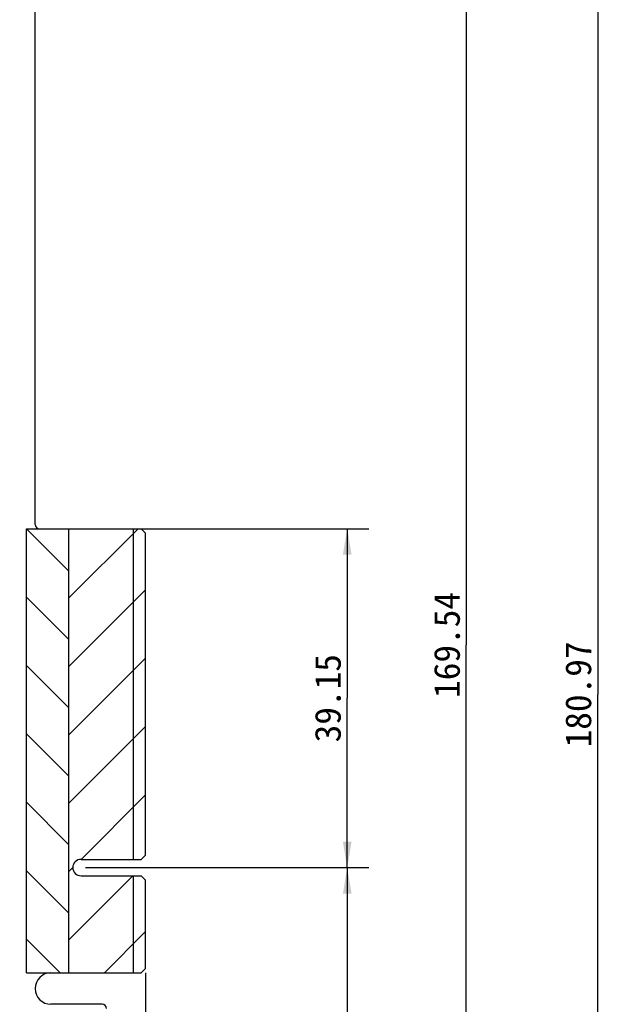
# Model space of a CAD drawing. Header units: millimetres. Extents: x 0 to 559, y 0 to 432.
# Tile 8 of 18: x 240 to 309, y 173 to 287. Entities that reach past the tile are written whole.
import ezdxf
from ezdxf.enums import TextEntityAlignment as Align

# ---------------------------------------------------------------- set-up
doc = ezdxf.new("R2010")
doc.units = ezdxf.units.MM
doc.header["$LTSCALE"] = 30.734
doc.layers.get('0').update_dxf_attribs({"linetype": 'CONTINUOUS'})
doc.layers.add('00_COMPONENTS', color=7, linetype='CONTINUOUS')
doc.layers.add('51__DRAFT_DIMS', color=7, linetype='CONTINUOUS')
doc.styles.get("Standard").update_dxf_attribs({"font": 'simfang.ttf'})
doc.dimstyles.new('DIMSTYLE_1', dxfattribs={"dimtxt": 3, "dimasz": 3, "dimexe": 2.5, "dimexo": 0.5, "dimgap": 0.75, "dimtad": 1, "dimdsep": 46, "dimtxsty": 'STANDARD', "dimblk": '_FILLED', "dimblk1": '_FILLED', "dimblk2": '_FILLED', "dimcen": 0.09, "dimclrt": 3, "dimazin": 2, "dimtp": 0.5, "dimtm": 0.5, "dimtfac": 1, "dimtofl": 0, "dimtmove": 0, "dimatfit": 3, "dimldrblk": '_FILLED', "dimfxl": 1, "dimtolj": 1, "dimarcsym": 0})
doc.dimstyles.new('DIMSTYLE_2', dxfattribs={"dimtxt": 3, "dimasz": 3, "dimexe": 2.5, "dimexo": 0.5, "dimgap": 0.75, "dimtad": 1, "dimdsep": 46, "dimtxsty": 'STANDARD', "dimblk": '_FILLED', "dimblk1": '_FILLED', "dimblk2": '_FILLED', "dimcen": 0.09, "dimclrt": 3, "dimazin": 2, "dimtp": 0.3, "dimtm": 0.3, "dimtfac": 1, "dimtofl": 0, "dimtmove": 0, "dimatfit": 3, "dimldrblk": '_FILLED', "dimfxl": 1, "dimtolj": 1, "dimarcsym": 0})

# ---------------------------------------------------------------- blocks, each defined once
blk = doc.blocks.new('_FILLED')
at = {"color": 0, "linetype": 'ByBlock'}
blk.add_solid([(0, 0), (-1, 0.167), (-1, -0.167)], dxfattribs=at)
blk = doc.blocks.new('*D2')
at = {"layer": '51__DRAFT_DIMS', "color": 4}
for p, q in [((254.57, 176.41), (254.57, 104.36)), ((149.71, 118.09), (149.71, 104.36)), ((149.71, 106.86), (202.14, 106.86)), ((254.57, 106.86), (202.14, 106.86))]:
    blk.add_line(p, q, dxfattribs=at)
at = {"layer": '51__DRAFT_DIMS', "color": 4, "xscale": 3, "yscale": 3, "zscale": 3, "rotation": 180}
blk.add_blockref('_FILLED', (149.71, 106.86), dxfattribs=at)
at = {"layer": '51__DRAFT_DIMS', "color": 4, "xscale": 3, "yscale": 3, "zscale": 3}
blk.add_blockref('_FILLED', (254.57, 106.86), dxfattribs=at)
at = {"layer": '51__DRAFT_DIMS', "color": 3}
blk.add_text('104.86', height=3, dxfattribs=at).set_placement((202.14, 107.61), align=Align.CENTER)
blk = doc.blocks.new('*D3')
at = {"layer": '51__DRAFT_DIMS', "color": 4}
for p, q in [((241.82, 299.07), (309.32, 299.07)), ((306.82, 299.07), (306.82, 208.58)), ((306.82, 118.09), (306.82, 208.58)), ((150.21, 118.09), (309.32, 118.09))]:
    blk.add_line(p, q, dxfattribs=at)
at = {"layer": '51__DRAFT_DIMS', "color": 4, "xscale": 3, "yscale": 3, "zscale": 3}
for p, rotation in [((306.82, 299.07), 90), ((306.82, 118.09), 270)]:
    blk.add_blockref('_FILLED', p, dxfattribs=dict(at, rotation=rotation))
at = {"layer": '51__DRAFT_DIMS', "color": 3}
blk.add_text('180.97', height=3, rotation=90, dxfattribs=at).set_placement((306.07, 208.58), align=Align.CENTER)
blk = doc.blocks.new('*D4')
at = {"layer": '51__DRAFT_DIMS', "color": 4}
for p, q in [((253.67, 227.72), (280.38, 227.72)), ((277.88, 227.72), (277.88, 208.14)), ((277.88, 188.57), (277.88, 208.14)), ((247.62, 188.57), (280.38, 188.57))]:
    blk.add_line(p, q, dxfattribs=at)
at = {"layer": '51__DRAFT_DIMS', "color": 4, "xscale": 3, "yscale": 3, "zscale": 3}
for p, rotation in [((277.88, 227.72), 90), ((277.88, 188.57), 270)]:
    blk.add_blockref('_FILLED', p, dxfattribs=dict(at, rotation=rotation))
at = {"layer": '51__DRAFT_DIMS', "color": 3}
blk.add_text('39.15', height=3, rotation=90, dxfattribs=at).set_placement((277.13, 208.14), align=Align.CENTER)
blk = doc.blocks.new('*D5')
at = {"layer": '51__DRAFT_DIMS', "color": 4}
for p, q in [((247.62, 188.57), (280.38, 188.57)), ((277.88, 188.57), (277.88, 159.05)), ((277.88, 129.52), (277.88, 159.05)), ((262.81, 129.52), (280.38, 129.52))]:
    blk.add_line(p, q, dxfattribs=at)
at = {"layer": '51__DRAFT_DIMS', "color": 4, "xscale": 3, "yscale": 3, "zscale": 3}
for p, rotation in [((277.88, 188.57), 90), ((277.88, 129.52), 270)]:
    blk.add_blockref('_FILLED', p, dxfattribs=dict(at, rotation=rotation))
at = {"layer": '51__DRAFT_DIMS', "color": 3}
blk.add_text('59.04', height=3, rotation=90, dxfattribs=at).set_placement((277.13, 159.05), align=Align.CENTER)
blk = doc.blocks.new('*D10')
at = {"layer": '51__DRAFT_DIMS', "color": 4}
for p, q in [((241.82, 299.07), (294.14, 299.07)), ((291.64, 299.07), (291.64, 214.3)), ((291.64, 129.52), (291.64, 214.3)), ((262.81, 129.52), (294.14, 129.52))]:
    blk.add_line(p, q, dxfattribs=at)
at = {"layer": '51__DRAFT_DIMS', "color": 4, "xscale": 3, "yscale": 3, "zscale": 3}
for p, rotation in [((291.64, 299.07), 90), ((291.64, 129.52), 270)]:
    blk.add_blockref('_FILLED', p, dxfattribs=dict(at, rotation=rotation))
at = {"layer": '51__DRAFT_DIMS', "color": 3}
blk.add_text('169.54', height=3, rotation=90, dxfattribs=at).set_placement((290.89, 214.3), align=Align.CENTER)

msp = doc.modelspace()

# ---------------------------------------------------------------- linework, layer by layer
at = {"layer": '00_COMPONENTS', "color": 7}
for p, q in [((241.819, 228.219), (241.819, 298.569)), ((253.169, 189.519), (253.169, 227.719)), ((253.169, 176.414), (253.169, 187.619)), ((249.569, 172.764), (243.644, 172.764))]:
    msp.add_line(p, q, dxfattribs=at)
at = {"layer": '00_COMPONENTS', "color": 4}
for p, q in [((240.819, 227.719), (254.069, 227.719)), ((240.819, 176.414), (240.819, 227.719)), ((245.679, 222.859), (240.819, 227.719)), ((245.679, 227.593), (245.806, 227.719)), ((245.679, 219.69), (253.709, 227.719)), ((245.679, 227.719), (245.679, 176.414)), ((254.069, 227.719), (254.569, 227.219)), ((254.569, 190.019), (254.569, 227.219)), ((245.679, 214.957), (240.819, 219.817)), ((245.679, 211.787), (254.569, 220.677)), ((245.679, 207.054), (240.819, 211.914)), ((245.679, 203.885), (254.569, 212.775)), ((245.679, 195.982), (254.569, 204.872)), ((245.679, 199.152), (240.819, 204.012)), ((247.119, 189.519), (254.569, 196.969)), ((245.679, 191.249), (240.819, 196.109)), ((247.119, 189.519), (254.069, 189.519)), ((254.569, 190.019), (254.069, 189.519)), ((245.679, 183.346), (240.819, 188.206)), ((245.679, 188.079), (246.169, 188.569)), ((245.679, 180.177), (253.122, 187.619)), ((247.119, 187.619), (254.069, 187.619)), ((254.069, 187.619), (254.569, 187.119)), ((254.569, 176.914), (254.569, 187.119)), ((249.82, 176.414), (254.569, 181.164)), ((244.709, 176.414), (240.819, 180.304)), ((240.819, 176.414), (254.069, 176.414)), ((254.569, 176.914), (254.069, 176.414))]:
    msp.add_line(p, q, dxfattribs=at)
at = {"layer": '00_COMPONENTS', "color": 7}
for centre, radius, start, end in [((242.319, 228.219), 0.5, 180, 270), ((243.644, 174.589), 1.825, 90, 270), ((249.569, 172.264), 0.5, 0, 90)]:
    msp.add_arc(centre, radius, start, end, dxfattribs=at)
at = {"layer": '00_COMPONENTS', "color": 4}
msp.add_arc((247.119, 188.569), 0.95, 90, 270, dxfattribs=at)

# ---------------------------------------------------------------- dimensions: what is measured, and where the dimension line sits
at = {"layer": '51__DRAFT_DIMS', "color": 4}
for base, p1, p2, angle, dimstyle, picture, middle in [((306.819, 118.095), (241.319, 299.069), (149.709, 118.095), 270, 'DIMSTYLE_1', '*D3', (306.819, 208.667)), ((291.638, 129.525), (241.319, 299.069), (262.313, 129.525), 270, 'DIMSTYLE_1', '*D10', (291.638, 214.429)), ((277.885, 188.569), (253.169, 227.719), (247.119, 188.569), 270, 'DIMSTYLE_2', '*D4', (277.885, 208.098)), ((277.885, 188.569), (262.313, 129.525), (247.119, 188.569), 90, 'DIMSTYLE_2', '*D5', (277.885, 159.059))]:
    dim = msp.add_linear_dim(base=base, p1=p1, p2=p2, angle=angle, dimstyle=dimstyle, dxfattribs=at)
    dim.commit()
    dim.dimension.update_dxf_attribs({"geometry": picture, "text_midpoint": middle, "dimtype": 160})
dim = msp.add_linear_dim(base=(254.569, 106.861), p1=(149.709, 118.595), p2=(254.569, 176.914), dimstyle='DIMSTYLE_2', dxfattribs=at)
dim.commit()
dim.dimension.update_dxf_attribs({"geometry": '*D2', "text_midpoint": (202.242, 106.861), "dimtype": 160})

doc.saveas('drawing.dxf')
